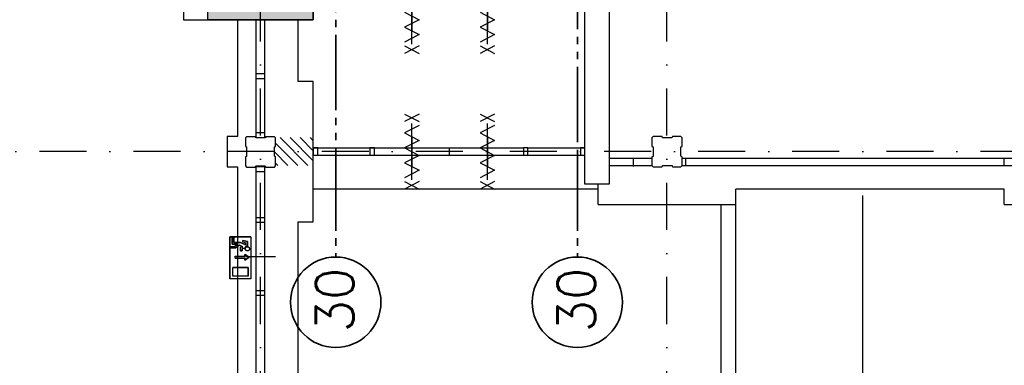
# Model space of a CAD drawing. Extents: x 36324 to 146208, y -50294 to 26426.
# Tile 8 of 39: x 58564 to 71644, y -32438 to -27853. Entities that reach past the tile are written whole.
import ezdxf

# ---------------------------------------------------------------- set-up
doc = ezdxf.new("R2010")
doc.units = 0
doc.header["$LTSCALE"] = 100
doc.linetypes.add('B0302', pattern=[12.5, 6.25, -3.125, 0, -3.125])
doc.linetypes.add('B0804', pattern=[15, 10, -1, 1, -1, 1, -1])
for name, color, linetype in [('Bouwkundig', 253, 'CONTINUOUS'), ('Bouwkundig hatch', 254, 'CONTINUOUS'), ('Stramien', 252, 'B0302')]:
    doc.layers.add(name, color=color, linetype=linetype)
doc.layers.add('brandscheiding', color=40, linetype='B0804', lineweight=35)
doc.styles.get("Standard").update_dxf_attribs({"font": 'romans.shx'})

msp = doc.modelspace()

# ---------------------------------------------------------------- hatches: boundary and pattern name
at = {"layer": 'Bouwkundig hatch', "linetype": 'Continuous'}
h = msp.add_hatch(dxfattribs=at)
h.set_pattern_fill('ANSI31', color=256, scale=750, angle=90, style=0)
h.set_pattern_definition([(135, (55777.52, -168084.84), (-66.29126, -66.29126), [])])
h.paths.add_polyline_path([(61963.3, -29417.7), (61963.3, -29534.7), (61948.3, -29539.7), (61948.3, -29664.7), (61963.3, -29672.7), (61963.3, -29787.7), (62463.3, -29787.7), (62463.3, -29417.7)])

# ---------------------------------------------------------------- linework, layer by layer
at = {"layer": 'Bouwkundig', "linetype": 'Continuous'}
for p, q in [((61455.8, -27853.2), (61455.8, -29403.2)), ((61705.8, -29418.2), (61705.8, -27853.2)), ((61819.8, -29418.2), (61819.8, -27853.2)), ((62262.8, -28673.2), (62262.8, -27853.2)), ((61705.8, -28568.7), (61819.8, -28568.7)), ((61819.8, -28635.7), (61705.8, -28635.7)), ((62462.8, -28673.2), (62262.8, -28673.2)), ((62462.8, -30533.2), (62462.8, -28673.2)), ((61455.8, -29403.2), (61320.8, -29403.2)), ((61320.8, -29403.2), (61320.8, -29803.2)), ((61705.8, -29351.2), (61819.8, -29351.2)), ((61819.8, -29418.2), (61705.8, -29418.2)), ((61320.8, -29803.2), (61455.8, -29803.2)), ((61455.8, -29803.2), (61455.8, -33076.2)), ((61819.8, -29803.2), (61705.8, -29803.2)), ((61705.8, -33179.7), (61705.8, -29803.2)), ((61819.8, -33226.7), (61819.8, -29803.2)), ((66962.9, -29694.2), (66392.8, -29694.2)), ((66967.9, -29793.2), (66392.8, -29793.2)), ((72367.9, -29793.2), (67357.9, -29793.2)), ((67362.9, -29793.2), (67362.9, -29694.2)), ((72362.9, -29694.2), (67362.9, -29694.2)), ((67412.9, -29793.2), (67412.9, -29694.2)), ((71643.3, -29793.2), (71643.3, -29694.2)), ((61819.8, -29870.2), (61705.8, -29870.2)), ((66247.8, -30303.2), (66247.8, -30033.2)), ((68077.8, -35203.2), (68077.8, -30103.2)), ((71643.3, -30103.2), (68077.8, -30103.2)), ((69762.8, -38862.2), (69762.8, -30183.2)), ((71643.3, -30303.2), (71643.3, -30103.2)), ((66247.8, -30303.2), (68077.8, -30303.2)), ((67877.8, -30303.2), (67877.8, -35203.2)), ((71643.3, -30303.2), (73473.3, -30303.2)), ((61705.8, -30477.2), (61819.8, -30477.2)), ((61819.8, -30544.2), (61705.8, -30544.2)), ((62262.8, -30533.2), (62462.8, -30533.2)), ((62262.8, -34073.2), (62262.8, -30533.2)), ((61635.1, -30735.6, 2600), (61357.7, -30735.6, 2600)), ((61357.7, -30735.6, 2600), (61357.7, -31290.5, 2600)), ((61635.1, -30735.6, 2600), (61635.1, -31290.5, 2600)), ((61362.3, -30883.6, 2600), (61362.3, -30860.5, 2600)), ((61362.3, -30860.5, 2600), (61423.7, -30860.5, 2600)), ((61408.5, -30744.9, 2600), (61385.4, -30744.9, 2600)), ((61385.4, -30744.9, 2600), (61385.4, -30832.7, 2600)), ((61385.4, -30832.7, 2600), (61459.4, -30832.7, 2600)), ((61408.5, -30809.6, 2600), (61408.5, -30744.9, 2600)), ((61497.3, -30809.6, 2600), (61408.5, -30809.6, 2600)), ((61459.4, -30832.7, 2600), (61423.7, -30860.5, 2600)), ((61483.1, -30843.6, 2600), (61431.6, -30883.6, 2600)), ((61530, -30865.1, 2600), (61482.9, -30843.7, 2600)), ((61496.4, -30920.6, 2600), (61496.4, -30865.1, 2600)), ((61530, -30865.1, 2600), (61496.4, -30865.1, 2600)), ((61565.7, -30840.7, 2600), (61497.3, -30809.6, 2600)), ((61528.7, -30804.5, 2600), (61528.7, -30780.7, 2600)), ((61588.9, -30795.7, 2600), (61528.7, -30780.7, 2600)), ((61565.7, -30813.8, 2600), (61528.7, -30804.5, 2600)), ((61565.7, -30813.8, 2600), (61565.7, -30840.7, 2600)), ((61588.9, -30856.7, 2600), (61588.9, -30795.7, 2600)), ((61431.6, -30883.6, 2600), (61362.3, -30883.6, 2600)), ((61426.7, -30990.8, 2600), (61556.2, -30990.8, 2600)), ((61496.4, -30920.6, 2600), (61519.5, -30920.6, 2600)), ((61553, -30888.2, 2600), (61519.5, -30888.2, 2600)), ((61519.5, -30920.6, 2600), (61519.5, -30888.2, 2600)), ((61611.7, -31004.7, 2600), (61556.2, -30967.7, 2600)), ((61556.2, -30967.7, 2600), (61556.2, -30990.8, 2600)), ((61562.7, -30994.2), (61963, -30994.2)), ((61426.7, -31018.5, 2600), (61556.2, -31018.5, 2600)), ((61556.2, -31041.7, 2600), (61611.7, -31004.7, 2600)), ((61556.2, -31018.5, 2600), (61556.2, -31041.7, 2600)), ((61598.1, -31142.5, 2600), (61394.7, -31142.5, 2600)), ((61394.7, -31253.5, 2600), (61394.7, -31142.5, 2600)), ((61598.1, -31253.5, 2600), (61394.7, -31253.5, 2600)), ((61598.1, -31253.5, 2600), (61598.1, -31142.5, 2600)), ((61635.1, -31290.5, 2600), (61357.7, -31290.5, 2600)), ((61705.8, -31444.2), (61819.8, -31444.2)), ((61819.8, -31511.2), (61705.8, -31511.2))]:
    msp.add_line(p, q, dxfattribs=at)
for points in [[(61061.8, -27853.2), (62462.8, -27853.2), (62462.8, -24953.2)], [(62462.8, -24853.2), (62462.8, -27853.2)], [(62462.8, -24953.2), (62462.8, -27853.2)], [(66392.8, -25279.5), (66392.8, -30033.2), (66072.8, -30033.2), (66072.8, -27154.2)], [(63870.8, -27456.7), (63677.3, -27555.7), (63870.8, -27654.7), (63677.3, -27753.7), (63870.8, -27852.7), (63677.3, -27951.7), (63870.8, -28050.7), (63677.3, -28149.7)], [(63773.8, -28175.7), (63773.8, -27430.7)], [(64873.8, -27456.7), (64680.3, -27555.7), (64873.8, -27654.7), (64680.3, -27753.7), (64873.8, -27852.7), (64680.3, -27951.7), (64873.8, -28050.7), (64680.3, -28149.7)], [(64776.8, -28175.7), (64776.8, -27430.7)], [(63773.8, -27603.2), (63773.8, -27803.2), (63773.8, -28003.2)], [(64776.8, -27603.2), (64776.8, -27803.2), (64776.8, -28003.2)], [(62462.8, -27853.2), (61061.8, -27853.2)], [(61455.8, -27853.2), (61455.8, -29403.2)], [(61705.8, -29418.2), (61705.8, -27853.2)], [(61819.8, -29418.2), (61819.8, -27853.2)], [(62262.8, -28673.2), (62262.8, -27853.2)], [(63870.8, -28200.7), (63677.3, -28300.7)], [(63677.3, -28200.7), (63870.8, -28300.7)], [(64873.8, -28200.7), (64680.3, -28300.7)], [(64680.3, -28200.7), (64873.8, -28300.7)], [(62262.8, -30533.2), (62462.8, -30533.2), (62462.8, -28673.2), (62262.8, -28673.2)], [(63870.8, -29105.5), (63677.3, -29205.5)], [(63677.3, -29105.5), (63870.8, -29205.5)], [(64873.8, -29105.5), (64680.3, -29205.5)], [(64680.3, -29105.5), (64873.8, -29205.5)], [(63870.8, -29256.5), (63677.3, -29355.5), (63870.8, -29454.5), (63677.3, -29553.5), (63870.8, -29652.5), (63677.3, -29751.5), (63870.8, -29850.5), (63677.3, -29949.5)], [(63773.8, -29975.5), (63773.8, -29230.5)], [(64873.8, -29256.5), (64680.3, -29355.5), (64873.8, -29454.5), (64680.3, -29553.5), (64873.8, -29652.5), (64680.3, -29751.5), (64873.8, -29850.5), (64680.3, -29949.5)], [(64776.8, -29975.5), (64776.8, -29230.5)], [(61563.9, -29792.2), (61578.9, -29807.2), (61693.9, -29807.2), (61701.9, -29792.2), (61826.9, -29792.2), (61831.9, -29807.2), (61948.9, -29807.2), (61963.9, -29792.2), (61963.9, -29673.2), (61948.9, -29665.2), (61948.9, -29540.2), (61963.9, -29535.2), (61963.9, -29422.2), (61948.9, -29407.2), (61833.9, -29407.2), (61825.9, -29422.2), (61700.9, -29422.2), (61695.9, -29407.2), (61578.9, -29407.2), (61563.9, -29422.2), (61563.9, -29533.2), (61578.9, -29541.2), (61578.9, -29666.2), (61563.9, -29671.2), (61563.9, -29792.2)], [(63773.8, -29403), (63773.8, -29603), (63773.8, -29803)], [(64776.8, -29403), (64776.8, -29603), (64776.8, -29803)], [(62462.8, -29553.2), (65256, -29553.2)], [(64267.8, -29553), (64267.8, -29603), (64267.8, -29652)], [(65315.7, -29553.2), (66072.9, -29553.2)], [(62462.8, -29652.2), (65256, -29652.2)], [(65315.7, -29652.2), (66072.9, -29652.2)], [(66711.7, -29701.6), (66711.7, -29801.6)], [(63870.8, -30000.5), (63677.3, -30100.5)], [(63677.3, -30000.5), (63870.8, -30100.5)], [(64873.8, -30000.5), (64680.3, -30100.5)], [(64680.3, -30000.5), (64873.8, -30100.5)], [(66247.8, -30103.2), (62462.8, -30103.2)], [(71643.3, -30103.2), (68077.8, -30103.2)]]:
    msp.add_lwpolyline(points, dxfattribs=at)
for points in [[(61061.8, -27853.2), (61061.8, -27533.2), (60812.3, -27533.2), (60741.8, -27603.7), (60741.8, -27853.2)], [(67362.9, -29788.2), (67362.9, -29673.2), (67347.9, -29665.2), (67347.9, -29540.2), (67362.9, -29535.2), (67362.9, -29418.2), (67347.9, -29403.2), (67236.9, -29403.2), (67228.9, -29418.2), (67103.9, -29418.2), (67098.9, -29403.2), (66977.9, -29403.2), (66962.9, -29418.2), (66962.9, -29533.2), (66977.9, -29541.2), (66977.9, -29666.2), (66962.9, -29671.2), (66962.9, -29788.2), (66977.9, -29803.2), (67096.9, -29803.2), (67104.9, -29788.2), (67229.9, -29788.2), (67234.9, -29803.2), (67347.9, -29803.2)], [(62526.7, -29553.2), (62462.8, -29553.2), (62462.8, -29652.2), (62526.7, -29652.2)], [(63279.7, -29553.2), (63215.8, -29553.2), (63215.8, -29652.2), (63279.7, -29652.2)], [(65315.7, -29553.2), (65256, -29553.2), (65256, -29652.2), (65315.7, -29652.2)], [(66072.9, -29553.2), (66013.2, -29553.2), (66013.2, -29652.2), (66072.9, -29652.2)]]:
    msp.add_lwpolyline(points, close=True, dxfattribs=at)
at = {"layer": 'Bouwkundig', "linetype": 'Continuous', "elevation": 2600}
for points in [[(61357.7, -30735.6), (61635.1, -30735.6), (61635.1, -31290.5), (61357.7, -31290.5), (61357.7, -30735.6)], [(61385.4, -30744.9), (61408.5, -30744.9), (61408.5, -30809.6), (61497.3, -30809.6), (61565.7, -30840.7), (61565.7, -30813.8), (61528.7, -30804.5), (61528.7, -30780.7), (61588.9, -30795.7), (61588.9, -30856.7), (61583, -30857.2), (61580.5, -30857.7), (61578, -30858.4), (61575.3, -30859.4), (61571.8, -30861), (61569, -30862.7), (61567.2, -30863.9), (61564.8, -30865.9), (61563, -30867.7), (61560.5, -30870.5), (61558.5, -30873.2), (61556.8, -30876.2), (61555.4, -30879.2), (61554, -30883.3), (61553.4, -30886.3), (61552.7, -30888.2), (61519.5, -30888.2), (61519.5, -30920.6), (61496.4, -30920.6), (61496.4, -30865.1), (61530, -30865.1), (61482.9, -30843.7), (61431.6, -30883.6), (61362.3, -30883.6), (61362.3, -30860.5), (61423.7, -30860.5), (61459.4, -30832.7), (61385.4, -30832.7), (61385.4, -30744.9)], [(61588.9, -30856.7), (61588.5, -30856.7), (61588, -30856.7), (61587.6, -30856.7), (61587.2, -30856.7), (61586.8, -30856.8), (61586.4, -30856.8), (61586, -30856.8), (61585.6, -30856.9), (61585.2, -30856.9), (61584.8, -30856.9), (61584.4, -30857), (61584, -30857), (61583.6, -30857.1), (61583.2, -30857.2), (61582.8, -30857.2), (61582.4, -30857.3), (61582, -30857.4), (61581.6, -30857.4), (61581.2, -30857.5), (61580.8, -30857.6), (61580.4, -30857.7), (61580, -30857.8), (61579.6, -30857.9), (61579.2, -30858), (61578.8, -30858.1), (61578.4, -30858.2), (61578, -30858.4), (61577.7, -30858.5), (61577.3, -30858.6), (61576.9, -30858.7), (61576.5, -30858.9), (61576.1, -30859), (61575.7, -30859.2), (61575.4, -30859.3), (61575, -30859.5), (61574.6, -30859.6), (61574.2, -30859.8), (61573.9, -30860), (61573.5, -30860.1), (61573.1, -30860.3), (61572.8, -30860.5), (61572.4, -30860.7), (61572, -30860.9), (61571.7, -30861.1), (61571.3, -30861.2), (61571, -30861.5), (61570.6, -30861.7), (61570.3, -30861.9), (61569.9, -30862.1), (61569.6, -30862.3), (61569.2, -30862.5), (61568.9, -30862.7), (61568.6, -30863), (61568.2, -30863.2), (61567.9, -30863.4), (61567.6, -30863.7), (61567.2, -30863.9), (61566.9, -30864.1), (61566.6, -30864.4), (61566.3, -30864.7), (61565.9, -30864.9), (61565.6, -30865.2), (61565.3, -30865.4), (61565, -30865.7), (61564.7, -30866), (61564.4, -30866.2), (61564.1, -30866.5), (61563.8, -30866.8), (61563.5, -30867.1), (61563.2, -30867.4), (61562.9, -30867.7), (61562.7, -30868), (61562.4, -30868.3), (61562.1, -30868.6), (61561.8, -30868.9), (61561.6, -30869.2), (61561.3, -30869.5), (61561, -30869.8), (61560.8, -30870.1), (61560.5, -30870.4), (61560.3, -30870.7), (61560, -30871.1), (61559.8, -30871.4), (61559.6, -30871.7), (61559.3, -30872), (61559.1, -30872.4), (61558.9, -30872.7), (61558.6, -30873.1), (61558.4, -30873.4), (61558.2, -30873.7), (61558, -30874.1), (61557.8, -30874.4), (61557.6, -30874.8), (61557.4, -30875.1), (61557.2, -30875.5), (61557, -30875.9), (61556.8, -30876.2), (61556.6, -30876.6), (61556.4, -30876.9), (61556.2, -30877.3), (61556.1, -30877.7), (61555.9, -30878), (61555.7, -30878.4), (61555.6, -30878.8), (61555.4, -30879.2), (61555.3, -30879.5), (61555.1, -30879.9), (61555, -30880.3), (61554.8, -30880.7), (61554.7, -30881.1), (61554.6, -30881.5), (61554.5, -30881.8), (61554.3, -30882.2), (61554.2, -30882.6), (61554.1, -30883), (61554, -30883.4), (61553.9, -30883.8), (61553.8, -30884.2), (61553.7, -30884.6), (61553.6, -30885), (61553.5, -30885.4), (61553.4, -30885.8), (61553.4, -30886.2), (61553.3, -30886.6), (61553.2, -30887), (61553.2, -30887.4), (61553.1, -30887.8), (61553, -30888.2)], [(61608.5, -30912.4), (61607.5, -30913.4), (61606.5, -30914.3), (61605.4, -30915.1), (61604.3, -30915.9), (61603.1, -30916.6), (61601.9, -30917.3), (61600.7, -30917.9), (61599.5, -30918.5), (61598.2, -30918.9), (61596.9, -30919.4), (61595.6, -30919.7), (61594.3, -30920), (61592.9, -30920.3), (61591.6, -30920.4), (61590.2, -30920.5), (61588.9, -30920.6), (61587.5, -30920.5), (61586.1, -30920.4), (61584.8, -30920.3), (61583.4, -30920), (61582.1, -30919.7), (61580.8, -30919.4), (61579.5, -30918.9), (61578.2, -30918.5), (61577, -30917.9), (61575.8, -30917.3), (61574.6, -30916.6), (61573.4, -30915.9), (61572.3, -30915.1), (61571.3, -30914.3), (61570.2, -30913.4), (61569.2, -30912.4), (61568.3, -30911.5), (61567.4, -30910.4), (61566.6, -30909.3), (61565.8, -30908.2), (61565.1, -30907.1), (61564.4, -30905.9), (61563.8, -30904.7), (61563.2, -30903.4), (61562.7, -30902.2), (61562.3, -30900.9), (61561.9, -30899.6), (61561.7, -30898.2), (61561.4, -30896.9), (61561.3, -30895.5), (61561.2, -30894.2), (61561.1, -30892.8), (61561.2, -30891.5), (61561.3, -30890.1), (61561.4, -30888.7), (61561.7, -30887.4), (61561.9, -30886.1), (61562.3, -30884.8), (61562.7, -30883.5), (61563.2, -30882.2), (61563.8, -30881), (61564.4, -30879.7), (61565.1, -30878.6), (61565.8, -30877.4), (61566.6, -30876.3), (61567.4, -30875.2), (61568.3, -30874.2), (61569.2, -30873.2), (61570.2, -30872.3), (61571.3, -30871.4), (61572.3, -30870.5), (61573.4, -30869.8), (61574.6, -30869), (61575.8, -30868.3), (61577, -30867.7), (61578.2, -30867.2), (61579.5, -30866.7), (61580.8, -30866.3), (61582.1, -30865.9), (61583.4, -30865.6), (61584.8, -30865.4), (61586.1, -30865.2), (61587.5, -30865.1), (61588.9, -30865.1), (61590.2, -30865.1), (61591.6, -30865.2), (61592.9, -30865.4), (61594.3, -30865.6), (61595.6, -30865.9), (61596.9, -30866.3), (61598.2, -30866.7), (61599.5, -30867.2), (61600.7, -30867.7), (61601.9, -30868.3), (61603.1, -30869), (61604.3, -30869.8), (61605.4, -30870.5), (61606.5, -30871.4), (61607.5, -30872.3), (61608.5, -30873.2), (61609.4, -30874.2), (61610.3, -30875.2), (61611.1, -30876.3), (61611.9, -30877.4), (61612.7, -30878.6), (61613.3, -30879.7), (61613.9, -30881), (61614.5, -30882.2), (61615, -30883.5), (61615.4, -30884.8), (61615.8, -30886.1), (61616.1, -30887.4), (61616.3, -30888.8), (61616.5, -30890.1), (61616.6, -30891.5), (61616.6, -30892.8), (61616.6, -30894.2), (61616.5, -30895.5), (61616.3, -30896.9), (61616.1, -30898.2), (61615.8, -30899.6), (61615.4, -30900.9), (61615, -30902.2), (61614.5, -30903.4), (61613.9, -30904.7), (61613.3, -30905.9), (61612.7, -30907.1), (61611.9, -30908.2), (61611.1, -30909.3), (61610.3, -30910.4), (61609.4, -30911.5), (61608.5, -30912.4)], [(61592.9, -30865.4), (61597.6, -30866.5), (61602.7, -30868.8), (61606.6, -30871.5), (61609.1, -30873.9), (61612.1, -30877.6), (61614.2, -30881.5), (61616, -30887.1), (61616.6, -30894.5), (61615.5, -30900.7), (61613.9, -30904.8), (61612.8, -30906.9), (61611, -30909.5), (61609.2, -30911.7), (61605.8, -30914.8), (61602.3, -30917.1), (61598, -30919), (61592.2, -30920.4), (61588, -30920.6), (61584.4, -30920.2), (61578.8, -30918.7), (61575.4, -30917.1), (61571, -30914.1), (61566.8, -30909.7), (61564.9, -30906.9), (61562.8, -30902.5), (61561.6, -30898.1), (61561.2, -30891.4), (61562.1, -30885.4), (61563.7, -30881.1), (61565.5, -30877.8), (61567.9, -30874.6), (61571.3, -30871.3), (61575.3, -30868.6), (61578.6, -30867.1), (61582.8, -30865.7), (61585.6, -30865.3), (61590.2, -30865.1), (61592.9, -30865.4)], [(61426.7, -31018.5), (61426.7, -30990.8), (61556.2, -30990.8), (61556.2, -30967.7), (61611.7, -31004.7), (61556.2, -31041.7), (61556.2, -31018.5), (61426.7, -31018.5)], [(61394.7, -31142.5), (61598.1, -31142.5), (61598.1, -31253.5), (61394.7, -31253.5), (61394.7, -31142.5)]]:
    msp.add_lwpolyline(points, dxfattribs=at)
msp.add_lwpolyline([(61588.9, -30856.7), (61582.2, -30857.3), (61572.2, -30860.8), (61566.7, -30864.3), (61562.8, -30867.8), (61558.1, -30873.9), (61555, -30880.3), (61553.6, -30885.2), (61552.7, -30888.2), (61519.5, -30888.2), (61519.5, -30920.6), (61496.4, -30920.6), (61496.4, -30865.1), (61530, -30865.1), (61482.9, -30843.7), (61431.6, -30883.6), (61362.3, -30883.6), (61362.3, -30860.5), (61423.7, -30860.5), (61459.4, -30832.7), (61385.4, -30832.7), (61385.4, -30744.9), (61408.5, -30744.9), (61408.5, -30809.6), (61497.3, -30809.6), (61565.7, -30840.7), (61565.7, -30813.8), (61528.7, -30804.5), (61528.7, -30780.7), (61588.9, -30795.7)], close=True, dxfattribs=at)
at = {"layer": 'Bouwkundig', "linetype": 'Continuous'}
msp.add_solid([(62462.8, -27533.2), (62462.8, -27853.2), (61061.8, -27533.2), (61061.8, -27853.2)], dxfattribs=at)
at = {"layer": 'brandscheiding'}
for p, q in [((62762.8, -29652.2), (62762.8, -31002.2)), ((65972.8, -29652.2), (65972.8, -31002.2))]:
    msp.add_line(p, q, dxfattribs=at)
for points in [[(62762.8, -25053.2), (62762.8, -29652.2)], [(65455.5, -25053.2), (65455.5, -25478.5), (65972.8, -25478.5), (65972.8, -29652.2)]]:
    msp.add_lwpolyline(points, dxfattribs=at)
at = {"layer": 'brandscheiding', "linetype": 'Continuous'}
for centre in [(62762.8, -31602.2), (65972.8, -31602.2)]:
    msp.add_circle(centre, 600, dxfattribs=at)
at = {"layer": 'Stramien'}
for p, q in [((61762.8, -40641.2), (61762.8, 11055.6)), ((67162.8, -40641.2), (67162.8, 11055.6)), ((145707.8, -29603.2), (36324.1, -29603.2))]:
    msp.add_line(p, q, dxfattribs=at)

# ---------------------------------------------------------------- texts
at = {"layer": 'brandscheiding', "linetype": 'Continuous'}
for p in [(62999.4, -31999.9), (66209.4, -31999.9)]:
    msp.add_text('30', height=500, rotation=90, dxfattribs=at).set_placement(p)

doc.saveas('drawing.dxf')
